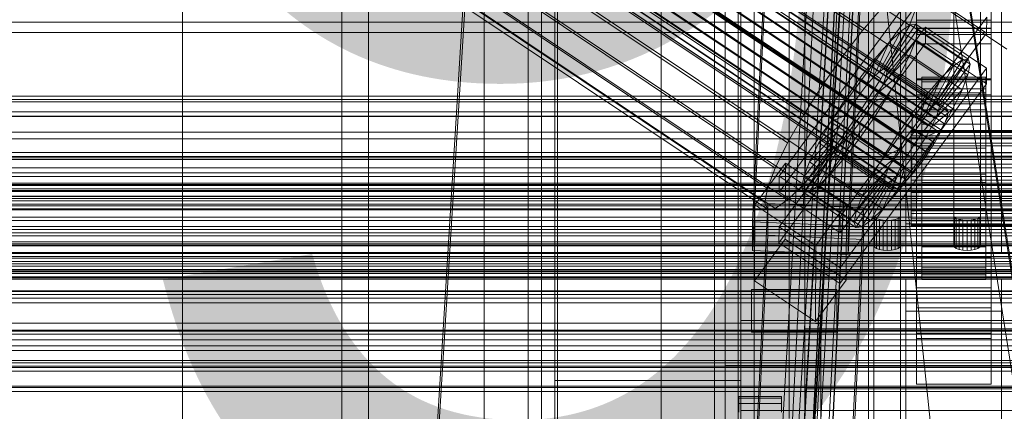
# Model space of a CAD drawing. Header units: millimetres. Extents: x -2233 to 61924, y -68080 to 6847.
# Tile 54 of 256: x -316 to -130, y -35176 to -35103. Entities that reach past the tile are written whole.
import ezdxf

# ---------------------------------------------------------------- set-up
doc = ezdxf.new("R2010")
doc.units = ezdxf.units.MM
for name, color, linetype, lineweight in [('COTAS_O', 1, 'Continuous', 0), ('COTAS_P', 1, 'Continuous', 0), ('frontal_bajante_movil', 7, 'Continuous', 0), ('frontal_C01', 7, 'Continuous', 0), ('frontal_C02', 7, 'Continuous', 0), ('frontal_C03', 7, 'Continuous', 0), ('frontal_C05', 7, 'Continuous', 0), ('frontal_mix-C02', 7, 'Continuous', 0), ('frontal_secador', 7, 'Continuous', 0)]:
    doc.layers.add(name, color=color, linetype=linetype, lineweight=lineweight)
doc.dimstyles.new('R19_100', dxfattribs={"dimtxt": 250, "dimasz": 150, "dimexe": 150, "dimexo": 80, "dimgap": 100, "dimtad": 1, "dimtih": 1, "dimtoh": 1, "dimdsep": 46, "dimcen": 0.09, "dimadec": 0, "dimazin": 0, "dimtfac": 1, "dimtdec": 4, "dimtofl": 0, "dimtmove": 0, "dimatfit": 3, "dimfxl": 1, "dimtolj": 1, "dimtzin": 0, "dimarcsym": 0})

# ---------------------------------------------------------------- blocks, each defined once
blk = doc.blocks.new('DIM_R27_48')
at = {"layer": 'COTAS_P'}
for p, q in [((-1750, -34600), (-1600, -34555)), ((2600, -34600), (2450, -34555)), ((-1750, -35500), (-1750, -34600)), ((-1750, -34600), (2600, -34600)), ((-1750, -34600), (-1600, -34645)), ((2600, -34600), (2450, -34645)), ((2600, -35500), (2600, -34600))]:
    blk.add_line(p, q, dxfattribs=at)
blk.add_text('4350 P', height=250, dxfattribs=at).set_placement((425, -34500))
blk = doc.blocks.new('DIM_R27_50')
at = {"layer": 'COTAS_P'}
for p, q in [((1705.78, -34504.95), (1551.9, -34475.9)), ((-194.22, -34704.95), (1705.78, -34504.95)), ((1705.78, -34504.95), (1561.32, -34565.4)), ((1800, -35400), (1705.78, -34504.95)), ((-194.22, -34704.95), (-49.75, -34644.49)), ((-100, -35600), (-194.22, -34704.95)), ((-194.22, -34704.95), (-40.33, -34734))]:
    blk.add_line(p, q, dxfattribs=at)
blk.add_text('1910.5 P', height=250, rotation=6.009, dxfattribs=at).set_placement((745.32, -34505.49))
blk = doc.blocks.new('DIM_R27_54')
at = {"layer": 'COTAS_O'}
for p, q in [((-1850, -34600), (-1850, -35300)), ((-150, -34600), (-150, -35300)), ((-1850, -35300), (-1700, -35255)), ((-150, -35300), (-300, -35255)), ((-150, -35300), (-1850, -35300)), ((-1850, -35300), (-1700, -35345)), ((-150, -35300), (-300, -35345))]:
    blk.add_line(p, q, dxfattribs=at)
blk.add_text('1700 O', height=250, rotation=180, dxfattribs=at).set_placement((-1000, -35400))
blk = doc.blocks.new('DIM_R27_58')
at = {"layer": 'COTAS_O'}
for p, q in [((-1480, -35300), (-1330, -35255)), ((490, -35300), (340, -35255)), ((-1480, -36000), (-1480, -35300)), ((-1480, -35300), (490, -35300)), ((-1480, -35300), (-1330, -35345)), ((490, -35300), (340, -35345)), ((490, -36000), (490, -35300))]:
    blk.add_line(p, q, dxfattribs=at)
blk.add_text('1970 O', height=250, dxfattribs=at).set_placement((-495, -35200))
blk = doc.blocks.new('DIM_R27_60')
at = {"layer": 'COTAS_O'}
for p, q in [((-1400, -35300), (-1250, -35255)), ((1400, -35300), (1250, -35255)), ((-1400, -36000), (-1400, -35300)), ((-1400, -35300), (1400, -35300)), ((-1400, -35300), (-1250, -35345)), ((1400, -35300), (1250, -35345)), ((1400, -36000), (1400, -35300))]:
    blk.add_line(p, q, dxfattribs=at)
blk.add_text('2800 O', height=250, dxfattribs=at).set_placement((0, -35200))
blk = doc.blocks.new('DIM_R27_61')
at = {"layer": 'COTAS_P'}
for p, q in [((-305, -34680), (395, -34680)), ((395, -34680), (350, -34830)), ((395, -36000), (395, -34680)), ((395, -34680), (440, -34830)), ((395, -36000), (350, -35850)), ((395, -36000), (440, -35850)), ((-305, -36000), (395, -36000))]:
    blk.add_line(p, q, dxfattribs=at)
blk.add_text('1320 P', height=250, rotation=90, dxfattribs=at).set_placement((295, -35340))
blk = doc.blocks.new('DIM_R27_62')
at = {"layer": 'COTAS_P'}
for p, q in [((-305, -35300), (-155, -35255)), ((345, -35300), (195, -35255)), ((-305, -36000), (-305, -35300)), ((-305, -35300), (345, -35300)), ((-305, -35300), (-155, -35345)), ((345, -35300), (195, -35345)), ((345, -36000), (345, -35300))]:
    blk.add_line(p, q, dxfattribs=at)
blk.add_text('650 P', height=250, dxfattribs=at).set_placement((20, -35200))

msp = doc.modelspace()

# ---------------------------------------------------------------- linework, layer by layer
at = {"layer": 'frontal_bajante_movil'}
for p, q in [((-195, -35227.232), (-195, -34680)), ((-183, -34680), (-183, -35227.232)), ((-180, -35227.232), (-180, -34680)), ((-195, -34682.819), (-195, -35230.051)), ((-183, -35230.051), (-183, -34682.819)), ((-215, -35355.689), (-215, -34808.457)), ((-185, -34808.457), (-185, -35355.689)), ((-183, -35356.81), (-183, -34809.578)), ((-180, -34809.578), (-180, -35356.81)), ((-215, -34846.045), (-215, -35393.277)), ((-185, -35393.277), (-185, -34846.045)), ((-180, -34885.505), (-180, -35159.121)), ((-215, -35164.759), (-215, -34891.143)), ((-180, -35164.759), (-180, -34891.143)), ((-168, -34891.143), (-168, -35164.759)), ((-215, -34896.781), (-215, -35170.397)), ((-180, -35170.397), (-180, -34896.781)), ((-180, -34902.42), (-180, -35176.036)), ((-168, -35176.036), (-168, -34902.42)), ((-156, -34902.42), (-156, -35176.036)), ((-220, -35775), (-220, -34903.821)), ((-180, -35775), (-180, -34903.821)), ((-170.939, -34903.924), (-170.939, -35177.54)), ((-82.939, -35460.565), (-170.939, -34903.924)), ((-168, -34903.359), (-80, -35460)), ((-168, -35176.975), (-168, -34903.359)), ((-168, -34904.675), (-80, -35461.315)), ((-168, -34905.239), (-168, -35178.855)), ((-156, -35178.855), (-156, -34905.239)), ((-285, -35775), (-285, -35000)), ((-255, -35775), (-255, -35000)), ((-155, -35139.455), (-155, -35089.862)), ((-150, -35089.862), (-150, -35139.455)), ((-140, -35139.455), (-140, -35089.862)), ((-135, -35089.862), (-135, -35139.455)), ((-155, -35095.5), (-155, -35145.093)), ((-150, -35145.093), (-150, -35095.5)), ((-140, -35095.5), (-140, -35145.093)), ((-135, -35145.093), (-135, -35095.5)), ((-154.878, -35139.719), (-155, -35139.455)), ((-155, -35145.093), (-155, -35139.455)), ((-154.523, -35139.958), (-154.878, -35139.719)), ((-154.878, -35145.357), (-154.878, -35139.719)), ((-153.969, -35140.147), (-154.523, -35139.958)), ((-154.523, -35145.596), (-154.523, -35139.958)), ((-153.273, -35140.268), (-153.969, -35140.147)), ((-153.969, -35145.785), (-153.969, -35140.147)), ((-151.031, -35140.147), (-151.727, -35140.268)), ((-150.477, -35139.958), (-151.031, -35140.147)), ((-151.031, -35145.785), (-151.031, -35140.147)), ((-150.122, -35139.719), (-150.477, -35139.958)), ((-150.477, -35145.596), (-150.477, -35139.958)), ((-150, -35139.455), (-150.122, -35139.719)), ((-150.122, -35145.357), (-150.122, -35139.719)), ((-150, -35145.093), (-150, -35139.455)), ((-139.878, -35139.719), (-140, -35139.455)), ((-140, -35145.093), (-140, -35139.455)), ((-139.523, -35139.958), (-139.878, -35139.719)), ((-139.878, -35145.357), (-139.878, -35139.719)), ((-138.969, -35140.147), (-139.523, -35139.958)), ((-139.523, -35145.596), (-139.523, -35139.958)), ((-138.273, -35140.268), (-138.969, -35140.147)), ((-138.969, -35145.785), (-138.969, -35140.147)), ((-136.031, -35140.147), (-136.727, -35140.268)), ((-135.477, -35139.958), (-136.031, -35140.147)), ((-136.031, -35145.785), (-136.031, -35140.147)), ((-135.122, -35139.719), (-135.477, -35139.958)), ((-135.477, -35145.596), (-135.477, -35139.958)), ((-135, -35139.455), (-135.122, -35139.719)), ((-135.122, -35145.357), (-135.122, -35139.719)), ((-135, -35145.093), (-135, -35139.455)), ((-152.5, -35140.31), (-153.273, -35140.268)), ((-153.273, -35145.906), (-153.273, -35140.268)), ((-151.727, -35140.268), (-152.5, -35140.31)), ((-152.5, -35145.948), (-152.5, -35140.31)), ((-151.727, -35145.906), (-151.727, -35140.268)), ((-137.5, -35140.31), (-138.273, -35140.268)), ((-138.273, -35145.906), (-138.273, -35140.268)), ((-136.727, -35140.268), (-137.5, -35140.31)), ((-137.5, -35145.948), (-137.5, -35140.31)), ((-136.727, -35145.906), (-136.727, -35140.268)), ((-155, -35145.093), (-154.878, -35145.357)), ((-154.878, -35145.357), (-154.523, -35145.596)), ((-154.523, -35145.596), (-153.969, -35145.785)), ((-151.031, -35145.785), (-150.477, -35145.596)), ((-150.477, -35145.596), (-150.122, -35145.357)), ((-150.122, -35145.357), (-150, -35145.093)), ((-140, -35145.093), (-139.878, -35145.357)), ((-139.878, -35145.357), (-139.523, -35145.596)), ((-139.523, -35145.596), (-138.969, -35145.785)), ((-136.031, -35145.785), (-135.477, -35145.596)), ((-135.477, -35145.596), (-135.122, -35145.357)), ((-135.122, -35145.357), (-135, -35145.093)), ((-153.969, -35145.785), (-153.273, -35145.906)), ((-153.273, -35145.906), (-152.5, -35145.948)), ((-152.5, -35145.948), (-151.727, -35145.906)), ((-151.727, -35145.906), (-151.031, -35145.785)), ((-138.969, -35145.785), (-138.273, -35145.906)), ((-138.273, -35145.906), (-137.5, -35145.948)), ((-137.5, -35145.948), (-136.727, -35145.906)), ((-136.727, -35145.906), (-136.031, -35145.785)), ((-178, -35153.296), (-162, -35153.296)), ((-178, -35153.296), (-178, -35161.296)), ((-162, -35153.296), (-162, -35161.296)), ((-180, -35159.121), (220, -35159.121)), ((-180, -35347.232), (-180, -35159.121)), ((-180, -35164.759), (-180, -35159.121)), ((-178, -35161.296), (-162, -35161.296)), ((-168, -35160.655), (208, -35160.655)), ((-168, -35164.759), (-168, -35160.655)), ((-168, -35171.931), (-168, -35160.655)), ((-180, -35164.759), (-215, -35164.759)), ((-215, -35164.759), (-215, -35170.397)), ((-183, -35164.759), (223, -35164.759)), ((-183, -35352.87), (-183, -35164.759)), ((-183, -35167.578), (-183, -35164.759)), ((-180, -35164.759), (-180, -35352.87)), ((220, -35164.759), (-180, -35164.759)), ((-168, -35164.759), (-180, -35164.759)), ((-180, -35164.759), (-180, -35176.036)), ((-180, -35164.759), (-180, -35170.397)), ((-168, -35164.759), (-168, -35176.036)), ((208, -35164.759), (-168, -35164.759)), ((-183, -35167.578), (-183, -35355.689)), ((223, -35167.578), (-183, -35167.578)), ((-215, -35170.397), (-180, -35170.397)), ((-168, -35171.931), (-168, -35176.036)), ((208, -35171.931), (-168, -35171.931)), ((-180, -35176.036), (-168, -35176.036)), ((-168, -35176.036), (208, -35176.036)), ((-156, -35176.036), (-168, -35176.036)), ((-168, -35176.036), (-168, -35178.855)), ((-156, -35176.036), (-156, -35178.855))]:
    msp.add_line(p, q, dxfattribs=at)
at = {"layer": 'frontal_C01'}
for p, q in [((-250, -33373.251), (-250, -35948.844)), ((-250, -35953.656), (-250, -33378.064)), ((-228.298, -34979.106), (-228.298, -35241.719)), ((-228.298, -35247.5), (-228.298, -34984.887)), ((-185, -35386.852), (-185, -34985.956)), ((-155, -34985.956), (-155, -35386.852)), ((-185, -34991.348), (-185, -35392.244)), ((-155, -35392.244), (-155, -34991.348)), ((-147, -35102.698), (-147, -35056.475)), ((-133, -35056.475), (-133, -35102.698)), ((-147, -35059.172), (-147, -35105.394)), ((-133, -35105.394), (-133, -35059.172)), ((-185, -35463.692), (-185, -35062.328)), ((-155, -35062.328), (-155, -35463.692)), ((-185, -35067.72), (-185, -35469.085)), ((-155, -35469.085), (-155, -35067.72)), ((-177.811, -35140.549), (-174.943, -35080.76)), ((-156.962, -35081.56), (-159.83, -35141.348)), ((-177.811, -35145.942), (-174.943, -35086.153)), ((-159.83, -35146.742), (-156.962, -35086.953)), ((-147, -35104.277), (-147, -35091.335)), ((-133, -35091.335), (-133, -35104.277)), ((-149, -35140.947), (-149, -35095.11)), ((-131, -35095.11), (-131, -35140.947)), ((-149, -35146.34), (-149, -35100.502)), ((-147, -35100.965), (-147, -35113.907)), ((-133, -35113.907), (-133, -35100.965)), ((-131, -35146.34), (-131, -35100.502)), ((-133, -35102.698), (-147, -35102.698)), ((-147, -35102.698), (-147, -35105.394)), ((-133, -35105.394), (-133, -35102.698)), ((-133, -35104.277), (-147, -35104.277)), ((-147, -35104.277), (-147, -35113.907)), ((-133, -35113.907), (-133, -35104.277)), ((-147, -35105.394), (-133, -35105.394)), ((-147, -35113.907), (-133, -35113.907)), ((-425, -35135.832), (425, -35135.832)), ((-159.83, -35141.348), (-177.811, -35140.549)), ((-177.811, -35140.549), (-177.811, -35145.942)), ((-159.83, -35146.742), (-159.83, -35141.348)), ((-131, -35140.947), (-149, -35140.947)), ((-149, -35140.947), (-149, -35146.34)), ((-131, -35146.34), (-131, -35140.947)), ((425, -35147.388), (-425, -35147.388)), ((-177.811, -35145.942), (-159.83, -35146.742)), ((-149, -35146.34), (-131, -35146.34)), ((425, -35149.529), (-425, -35149.529)), ((-425, -35161.084), (425, -35161.084))]:
    msp.add_line(p, q, dxfattribs=at)
at = {"layer": 'frontal_C02'}
for p, q in [((-250, -32921.727), (-250, -35767.183)), ((-250, -35771.953), (-250, -32926.497)), ((-356.348, -34977.08), (-142.549, -35120.055)), ((-355.53, -34976.517), (-141.731, -35119.493)), ((-355.017, -34976.461), (-141.218, -35119.437)), ((-354.844, -34976.916), (-141.045, -35119.891)), ((-357.415, -34978.111), (-143.617, -35121.086)), ((-355.022, -34977.85), (-141.224, -35120.825)), ((-358.659, -34979.539), (-144.861, -35122.515)), ((-356.363, -34980.873), (-142.565, -35123.849)), ((-355.541, -34979.2), (-141.742, -35122.175)), ((-332.659, -34980.402), (-148.35, -35103.656)), ((-146.196, -35124.244), (-359.995, -34981.269)), ((-357.434, -34982.757), (-143.635, -35125.732)), ((-341.461, -34981.36), (-157.152, -35104.615)), ((-361.332, -34983.181), (-147.533, -35126.157)), ((-358.68, -34984.722), (-144.881, -35127.697)), ((-362.578, -34985.146), (-148.779, -35128.121)), ((-160.922, -35109.496), (-345.231, -34986.241)), ((-334.981, -34985.125), (-150.672, -35108.379)), ((-363.648, -34987.029), (-149.85, -35130.005)), ((-361.352, -34988.363), (-147.554, -35131.339)), ((-360.017, -34986.634), (-146.218, -35129.609)), ((-364.989, -34990.053), (-151.191, -35133.028)), ((-364.471, -34988.703), (-150.672, -35131.678)), ((-362.596, -34989.792), (-148.798, -35132.768)), ((-365.168, -34990.987), (-151.369, -35133.962)), ((-364.995, -34991.441), (-151.196, -35134.417)), ((-364.482, -34991.386), (-150.683, -35134.361)), ((-363.664, -34990.823), (-149.865, -35133.798)), ((-349.002, -34991.638), (-164.693, -35114.893)), ((-338.003, -34990.44), (-153.694, -35113.695)), ((-352.519, -34997.183), (-168.21, -35120.438)), ((-341.52, -34995.985), (-157.211, -35119.24)), ((-345.291, -35001.382), (-160.982, -35124.637)), ((-355.541, -35002.499), (-171.232, -35125.753)), ((-349.061, -35006.263), (-164.752, -35129.518)), ((-357.863, -35007.222), (-173.554, -35130.477)), ((-352.572, -35010.296), (-168.263, -35133.55)), ((-359.326, -35011.031), (-175.016, -35134.286)), ((-359.83, -35013.667), (-175.521, -35136.922)), ((-355.584, -35013.205), (-171.275, -35136.46)), ((-359.341, -35014.95), (-175.032, -35138.205)), ((-357.893, -35014.793), (-173.584, -35138.047)), ((-228.298, -35036.685), (-250, -35386.887)), ((-250, -35392.618), (-228.298, -35042.415)), ((-228.298, -35042.415), (-130, -35108.151)), ((-172.809, -35131.994), (-145.277, -35094.471)), ((-145.289, -35097.452), (-172.821, -35134.974)), ((-133.821, -35105.121), (-145.289, -35097.452)), ((-157.152, -35104.615), (-153.641, -35100.582)), ((-146.887, -35099.847), (-148.35, -35103.656)), ((-133.809, -35102.14), (-161.341, -35139.663)), ((-133.809, -35102.14), (-133.821, -35105.121)), ((-172.847, -35141.531), (-145.315, -35104.009)), ((-160.922, -35109.496), (-157.152, -35104.615)), ((-154.017, -35112.386), (-149.953, -35104.751)), ((-153.199, -35111.823), (-148.226, -35103.563)), ((-152.686, -35111.768), (-147.143, -35103.445)), ((-152.513, -35112.222), (-146.777, -35104.405)), ((-149.953, -35104.751), (-152.207, -35106.927)), ((-148.35, -35103.656), (-150.672, -35108.379)), ((-148.226, -35103.563), (-149.953, -35104.751)), ((-149.953, -35104.751), (-140.123, -35111.324)), ((-147.143, -35103.445), (-148.226, -35103.563)), ((-148.226, -35103.563), (-138.396, -35110.137)), ((-147.155, -35106.377), (-146.777, -35104.405)), ((-147.143, -35103.445), (-137.313, -35110.019)), ((-146.777, -35104.405), (-147.143, -35103.445)), ((-147, -35107.163), (-147, -35104.183)), ((-147, -35104.183), (-133, -35104.183)), ((-147, -35150.001), (-147, -35104.183)), ((-146.777, -35104.405), (-136.948, -35110.979)), ((-145.327, -35106.989), (-145.315, -35104.009)), ((-145.315, -35104.009), (-133.847, -35111.678)), ((-133, -35104.183), (-133, -35107.163)), ((-133, -35104.183), (-133, -35150.001)), ((-161.353, -35142.643), (-133.821, -35105.121)), ((-152.692, -35113.156), (-147.155, -35106.377)), ((-148.249, -35109.226), (-147.155, -35106.377)), ((-147.155, -35106.377), (-137.325, -35112.95)), ((-145.327, -35106.989), (-172.859, -35144.512)), ((-155.085, -35113.417), (-152.207, -35106.927)), ((-152.207, -35106.927), (-154.833, -35109.943)), ((-150.672, -35108.379), (-153.694, -35113.695)), ((-152.207, -35106.927), (-142.377, -35113.501)), ((-133, -35107.163), (-147, -35107.163)), ((-147, -35107.163), (-147, -35152.982)), ((-133.859, -35114.659), (-145.327, -35106.989)), ((-133, -35152.982), (-133, -35107.163)), ((-164.693, -35114.893), (-160.922, -35109.496)), ((-154.833, -35109.943), (-157.653, -35113.595)), ((-156.329, -35114.846), (-154.833, -35109.943)), ((-154.833, -35109.943), (-145.003, -35116.517)), ((-153.21, -35114.506), (-148.249, -35109.226)), ((-149.985, -35112.76), (-148.249, -35109.226)), ((-148.249, -35109.226), (-138.419, -35115.8)), ((-138.396, -35110.137), (-143.369, -35118.397)), ((-137.313, -35110.019), (-142.856, -35118.341)), ((-140.123, -35111.324), (-138.396, -35110.137)), ((-138.396, -35110.137), (-137.313, -35110.019)), ((-137.313, -35110.019), (-136.948, -35110.979)), ((-133.847, -35111.678), (-161.379, -35149.2)), ((-155.085, -35113.417), (-154.017, -35112.386)), ((-154.017, -35112.386), (-153.199, -35111.823)), ((-144.188, -35118.96), (-154.017, -35112.386)), ((-153.199, -35111.823), (-152.686, -35111.768)), ((-143.369, -35118.397), (-153.199, -35111.823)), ((-152.513, -35112.222), (-152.692, -35113.156)), ((-142.856, -35118.341), (-152.686, -35111.768)), ((-152.686, -35111.768), (-152.513, -35112.222)), ((-142.683, -35118.796), (-152.513, -35112.222)), ((-140.123, -35111.324), (-144.188, -35118.96)), ((-136.948, -35110.979), (-142.683, -35118.796)), ((-142.377, -35113.501), (-140.123, -35111.324)), ((-136.948, -35110.979), (-137.325, -35112.95)), ((-133.847, -35111.678), (-133.859, -35114.659)), ((-157.653, -35113.595), (-160.474, -35117.632)), ((-157.653, -35113.595), (-157.665, -35116.575)), ((-147.823, -35120.168), (-157.653, -35113.595)), ((-153.694, -35113.695), (-157.211, -35119.24)), ((-156.329, -35114.846), (-155.085, -35113.417)), ((-145.255, -35119.99), (-155.085, -35113.417)), ((-154.033, -35116.18), (-149.985, -35112.76)), ((-152.692, -35113.156), (-153.21, -35114.506)), ((-142.862, -35119.73), (-152.692, -35113.156)), ((-152.246, -35116.736), (-149.985, -35112.76)), ((-149.985, -35112.76), (-140.156, -35119.333)), ((-147, -35116.701), (-147, -35113.721)), ((-147, -35113.721), (-133, -35113.721)), ((-147, -35159.539), (-147, -35113.721)), ((-146, -35123.404), (-146, -35113.412)), ((-146, -35113.412), (-146, -35113.858)), ((-146, -35113.412), (-134, -35113.412)), ((-146, -35114.26), (-146, -35113.412)), ((-146, -35123.615), (-146, -35113.858)), ((-146, -35113.858), (-146, -35115.568)), ((-146, -35113.858), (-134, -35113.858)), ((-146, -35123.806), (-146, -35114.26)), ((-146, -35114.26), (-134, -35114.26)), ((-146, -35116.344), (-146, -35114.26)), ((-142.377, -35113.501), (-145.255, -35119.99)), ((-145.003, -35116.517), (-142.377, -35113.501)), ((-137.325, -35112.95), (-142.862, -35119.73)), ((-137.325, -35112.95), (-138.419, -35115.8)), ((-134, -35113.858), (-134, -35113.412)), ((-134, -35113.412), (-134, -35123.404)), ((-134, -35113.412), (-134, -35114.26)), ((-134, -35115.568), (-134, -35113.858)), ((-134, -35113.858), (-134, -35123.615)), ((-134, -35114.26), (-134, -35123.806)), ((-134, -35114.26), (-134, -35116.344)), ((-133, -35113.721), (-133, -35116.701)), ((-133, -35113.721), (-133, -35159.539)), ((-168.21, -35120.438), (-164.693, -35114.893)), ((-161.391, -35152.181), (-133.859, -35114.659)), ((-157.665, -35116.575), (-156.329, -35114.846)), ((-146.499, -35121.419), (-156.329, -35114.846)), ((-153.21, -35114.506), (-154.033, -35116.18)), ((-143.38, -35121.08), (-153.21, -35114.506)), ((-146, -35124.425), (-146, -35115.568)), ((-146, -35115.568), (-146, -35118.424)), ((-146, -35115.568), (-134, -35115.568)), ((-138.419, -35115.8), (-143.38, -35121.08)), ((-138.419, -35115.8), (-140.156, -35119.333)), ((-134, -35118.424), (-134, -35115.568)), ((-134, -35115.568), (-134, -35124.425)), ((-160.474, -35117.632), (-163.105, -35121.78)), ((-159.001, -35118.487), (-160.474, -35117.632)), ((-160.474, -35117.632), (-150.644, -35124.205)), ((-159.001, -35118.487), (-157.665, -35116.575)), ((-157.665, -35116.575), (-147.835, -35123.149)), ((-154.033, -35116.18), (-155.103, -35118.063)), ((-155.103, -35118.063), (-152.246, -35116.736)), ((-154.877, -35120.883), (-152.246, -35116.736)), ((-144.203, -35122.753), (-154.033, -35116.18)), ((-152.246, -35116.736), (-142.416, -35123.309)), ((-147.823, -35120.168), (-145.003, -35116.517)), ((-133, -35116.701), (-147, -35116.701)), ((-147, -35116.701), (-147, -35162.519)), ((-145.003, -35116.517), (-146.499, -35121.419)), ((-146, -35124.793), (-146, -35116.344)), ((-146, -35116.344), (-134, -35116.344)), ((-146, -35119.521), (-146, -35116.344)), ((-134, -35116.344), (-134, -35124.793)), ((-134, -35116.344), (-134, -35119.521)), ((-133, -35162.519), (-133, -35116.701)), ((-157.211, -35119.24), (-160.982, -35124.637)), ((-160.247, -35120.452), (-159.001, -35118.487)), ((-149.171, -35125.061), (-159.001, -35118.487)), ((-155.103, -35118.063), (-156.35, -35120.028)), ((-145.274, -35124.637), (-155.103, -35118.063)), ((-146, -35125.778), (-146, -35118.424)), ((-146, -35118.424), (-146, -35122.233)), ((-146, -35118.424), (-134, -35118.424)), ((-146, -35126.298), (-146, -35119.521)), ((-146, -35119.521), (-134, -35119.521)), ((-146, -35123.577), (-146, -35119.521)), ((-144.188, -35118.96), (-145.255, -35119.99)), ((-140.156, -35119.333), (-144.203, -35122.753)), ((-143.369, -35118.397), (-144.188, -35118.96)), ((-143.38, -35121.08), (-142.862, -35119.73)), ((-142.856, -35118.341), (-143.369, -35118.397)), ((-142.862, -35119.73), (-142.683, -35118.796)), ((-142.683, -35118.796), (-142.856, -35118.341)), ((-142.549, -35120.055), (-141.731, -35119.493)), ((-140.156, -35119.333), (-142.416, -35123.309)), ((-141.731, -35119.493), (-141.218, -35119.437)), ((-141.218, -35119.437), (-141.045, -35119.891)), ((-134, -35122.233), (-134, -35118.424)), ((-134, -35118.424), (-134, -35125.778)), ((-134, -35119.521), (-134, -35126.298)), ((-134, -35119.521), (-134, -35123.577)), ((-171.232, -35125.753), (-168.21, -35120.438)), ((-160.247, -35120.452), (-163.105, -35121.78)), ((-161.318, -35122.336), (-160.247, -35120.452)), ((-150.417, -35127.026), (-160.247, -35120.452)), ((-157.698, -35124.921), (-154.877, -35120.883)), ((-156.35, -35120.028), (-157.686, -35121.94)), ((-156.35, -35120.028), (-154.877, -35120.883)), ((-146.52, -35126.601), (-156.35, -35120.028)), ((-154.877, -35120.883), (-145.047, -35127.457)), ((-150.644, -35124.205), (-147.823, -35120.168)), ((-147.835, -35123.149), (-147.823, -35120.168)), ((-146.499, -35121.419), (-147.835, -35123.149)), ((-145.255, -35119.99), (-146.499, -35121.419)), ((-144.861, -35122.515), (-143.617, -35121.086)), ((-144.203, -35122.753), (-143.38, -35121.08)), ((-143.617, -35121.086), (-142.549, -35120.055)), ((-141.224, -35120.825), (-141.742, -35122.175)), ((-141.045, -35119.891), (-141.224, -35120.825)), ((-163.105, -35121.78), (-165.365, -35125.756)), ((-161.318, -35122.336), (-165.365, -35125.756)), ((-163.105, -35121.78), (-153.275, -35128.353)), ((-162.14, -35124.009), (-161.318, -35122.336)), ((-151.488, -35128.909), (-161.318, -35122.336)), ((-157.686, -35121.94), (-159.022, -35123.67)), ((-157.686, -35121.94), (-157.698, -35124.921)), ((-147.856, -35128.514), (-157.686, -35121.94)), ((-147.835, -35123.149), (-149.171, -35125.061)), ((-148, -35123.806), (-148, -35123.404)), ((-148, -35123.404), (-148, -35123.615)), ((-148, -35123.404), (148, -35123.404)), ((-146.196, -35124.244), (-144.861, -35122.515)), ((-146, -35127.582), (-146, -35122.233)), ((-146, -35122.233), (-146, -35126.734)), ((-146, -35122.233), (-134, -35122.233)), ((-146, -35123.615), (-146, -35123.404)), ((-134, -35123.404), (-146, -35123.404)), ((-146, -35123.404), (-146, -35123.806)), ((-145.274, -35124.637), (-144.203, -35122.753)), ((-142.416, -35123.309), (-145.274, -35124.637)), ((-142.416, -35123.309), (-145.047, -35127.457)), ((-141.742, -35122.175), (-142.565, -35123.849)), ((-134, -35126.734), (-134, -35122.233)), ((-134, -35122.233), (-134, -35127.582)), ((-134, -35123.404), (-134, -35123.615)), ((-134, -35123.806), (-134, -35123.404)), ((-162.659, -35125.359), (-168.196, -35132.138)), ((-162.14, -35124.009), (-167.102, -35129.289)), ((-160.982, -35124.637), (-164.752, -35129.518)), ((-160.266, -35125.098), (-163.144, -35131.588)), ((-162.837, -35126.293), (-162.659, -35125.359)), ((-162.659, -35125.359), (-162.14, -35124.009)), ((-152.829, -35131.933), (-162.659, -35125.359)), ((-152.311, -35130.583), (-162.14, -35124.009)), ((-160.266, -35125.098), (-161.333, -35126.129)), ((-159.022, -35123.67), (-160.518, -35128.572)), ((-160.518, -35128.572), (-157.698, -35124.921)), ((-159.022, -35123.67), (-160.266, -35125.098)), ((-150.436, -35131.672), (-160.266, -35125.098)), ((-149.192, -35130.243), (-159.022, -35123.67)), ((-157.698, -35124.921), (-147.868, -35131.494)), ((-153.275, -35128.353), (-150.644, -35124.205)), ((-150.644, -35124.205), (-149.171, -35125.061)), ((-149.171, -35125.061), (-150.417, -35127.026)), ((-148, -35123.615), (-148, -35124.425)), ((-148, -35123.615), (148, -35123.615)), ((-148, -35124.793), (-148, -35123.806)), ((-148, -35123.806), (148, -35123.806)), ((-148, -35124.425), (-148, -35125.778)), ((-148, -35124.425), (148, -35124.425)), ((-148, -35126.298), (-148, -35124.793)), ((-148, -35124.793), (148, -35124.793)), ((-147.533, -35126.157), (-146.196, -35124.244)), ((-146.52, -35126.601), (-145.274, -35124.637)), ((-146, -35128.219), (-146, -35123.577)), ((-146, -35123.577), (-134, -35123.577)), ((-146, -35128.233), (-146, -35123.577)), ((-146, -35124.425), (-146, -35123.615)), ((-134, -35123.615), (-146, -35123.615)), ((-134, -35123.806), (-146, -35123.806)), ((-146, -35123.806), (-146, -35124.793)), ((-146, -35125.778), (-146, -35124.425)), ((-134, -35124.425), (-146, -35124.425)), ((-134, -35124.793), (-146, -35124.793)), ((-146, -35124.793), (-146, -35126.298)), ((-142.565, -35123.849), (-143.635, -35125.732)), ((-134, -35123.577), (-134, -35128.219)), ((-134, -35123.577), (-134, -35128.233)), ((-134, -35123.615), (-134, -35124.425)), ((-134, -35124.793), (-134, -35123.806)), ((-134, -35124.425), (-134, -35125.778)), ((-134, -35126.298), (-134, -35124.793)), ((-173.554, -35130.477), (-171.232, -35125.753)), ((-162.837, -35126.293), (-168.573, -35134.11)), ((-162.664, -35126.748), (-168.208, -35135.07)), ((-162.151, -35126.692), (-167.125, -35134.952)), ((-165.365, -35125.756), (-167.102, -35129.289)), ((-161.333, -35126.129), (-165.397, -35133.764)), ((-165.365, -35125.756), (-155.535, -35132.329)), ((-162.664, -35126.748), (-162.837, -35126.293)), ((-153.008, -35132.867), (-162.837, -35126.293)), ((-162.151, -35126.692), (-162.664, -35126.748)), ((-152.835, -35133.321), (-162.664, -35126.748)), ((-161.333, -35126.129), (-162.151, -35126.692)), ((-152.321, -35133.265), (-162.151, -35126.692)), ((-151.503, -35132.703), (-161.333, -35126.129)), ((-153.275, -35128.353), (-150.417, -35127.026)), ((-150.417, -35127.026), (-151.488, -35128.909)), ((-148.779, -35128.121), (-147.533, -35126.157)), ((-148, -35125.778), (-148, -35127.582)), ((-148, -35125.778), (148, -35125.778)), ((-148, -35128.219), (-148, -35126.298)), ((-148, -35126.298), (148, -35126.298)), ((-147.856, -35128.514), (-146.52, -35126.601)), ((-145.047, -35127.457), (-146.52, -35126.601)), ((-146, -35127.582), (-146, -35125.778)), ((-134, -35125.778), (-146, -35125.778)), ((-134, -35126.298), (-146, -35126.298)), ((-146, -35126.298), (-146, -35128.219)), ((-146, -35126.734), (-146, -35129.714)), ((-134, -35126.734), (-146, -35126.734)), ((-146, -35126.734), (-146, -35131.621)), ((-143.635, -35125.732), (-144.881, -35127.697)), ((-134, -35125.778), (-134, -35127.582)), ((-134, -35128.219), (-134, -35126.298)), ((-134, -35129.714), (-134, -35126.734)), ((-134, -35131.621), (-134, -35126.734)), ((-163.144, -35131.588), (-160.518, -35128.572)), ((-160.518, -35128.572), (-150.688, -35135.145)), ((-155.535, -35132.329), (-153.275, -35128.353)), ((-155.535, -35132.329), (-151.488, -35128.909)), ((-151.488, -35128.909), (-152.311, -35130.583)), ((-149.85, -35130.005), (-148.779, -35128.121)), ((-149.192, -35130.243), (-147.856, -35128.514)), ((-148, -35127.582), (-148, -35129.714)), ((-148, -35127.582), (148, -35127.582)), ((-148, -35130.424), (-148, -35128.219)), ((-148, -35128.219), (148, -35128.219)), ((-145.047, -35127.457), (-147.868, -35131.494)), ((-147.868, -35131.494), (-147.856, -35128.514)), ((-144.881, -35127.697), (-146.218, -35129.609)), ((-146, -35129.714), (-146, -35127.582)), ((-134, -35127.582), (-146, -35127.582)), ((-134, -35128.219), (-146, -35128.219)), ((-146, -35128.219), (-146, -35130.424)), ((-146, -35130.424), (-146, -35128.233)), ((-146, -35128.233), (-134, -35128.233)), ((-146, -35133.173), (-146, -35128.233)), ((-134, -35127.582), (-134, -35129.714)), ((-134, -35130.424), (-134, -35128.219)), ((-134, -35128.233), (-134, -35130.424)), ((-134, -35128.233), (-134, -35133.173)), ((-177.394, -35137.353), (-171.658, -35129.536)), ((-175.016, -35134.286), (-173.554, -35130.477)), ((-171.715, -35143.843), (-171.658, -35129.536)), ((-171.658, -35129.536), (-160.19, -35137.205)), ((-164.752, -35129.518), (-168.263, -35133.55)), ((-167.102, -35129.289), (-168.196, -35132.138)), ((-167.102, -35129.289), (-157.272, -35135.862)), ((-157.272, -35135.862), (-152.311, -35130.583)), ((-152.311, -35130.583), (-152.829, -35131.933)), ((-150.688, -35135.145), (-149.192, -35130.243)), ((-150.672, -35131.678), (-149.85, -35130.005)), ((-150.436, -35131.672), (-149.192, -35130.243)), ((-148, -35129.714), (-148, -35132.029)), ((148, -35129.714), (-148, -35129.714)), ((-148, -35132.764), (-148, -35130.424)), ((-148, -35130.424), (148, -35130.424)), ((-146.218, -35129.609), (-147.554, -35131.339)), ((-146, -35129.714), (-134, -35129.714)), ((-146, -35132.029), (-146, -35129.714)), ((-134, -35130.424), (-146, -35130.424)), ((-146, -35130.424), (-146, -35132.764)), ((-134, -35129.714), (-134, -35132.029)), ((-134, -35132.764), (-134, -35130.424)), ((-172.809, -35131.994), (-172.821, -35134.974)), ((-161.341, -35139.663), (-172.809, -35131.994)), ((-168.196, -35132.138), (-168.573, -35134.11)), ((-168.196, -35132.138), (-158.366, -35138.712)), ((-165.397, -35133.764), (-163.144, -35131.588)), ((-163.144, -35131.588), (-153.314, -35138.162)), ((-158.366, -35138.712), (-152.829, -35131.933)), ((-157.272, -35135.862), (-155.535, -35132.329)), ((-155.567, -35140.338), (-151.503, -35132.703)), ((-153.314, -35138.162), (-150.436, -35131.672)), ((-152.829, -35131.933), (-153.008, -35132.867)), ((-152.321, -35133.265), (-151.503, -35132.703)), ((-151.503, -35132.703), (-150.436, -35131.672)), ((-151.191, -35133.028), (-150.672, -35131.678)), ((-147.868, -35131.494), (-150.688, -35135.145)), ((-148.798, -35132.768), (-149.865, -35133.798)), ((-147.554, -35131.339), (-148.798, -35132.768)), ((-148, -35132.029), (-148, -35134.369)), ((-148, -35132.029), (148, -35132.029)), ((-148, -35135.079), (-148, -35132.764)), ((-148, -35132.764), (148, -35132.764)), ((-146, -35132.029), (-146, -35131.621)), ((-146, -35131.621), (-146, -35136.561)), ((-146, -35131.621), (-134, -35131.621)), ((-146, -35134.369), (-146, -35132.029)), ((-134, -35132.029), (-146, -35132.029)), ((-146, -35132.764), (-146, -35133.173)), ((-134, -35132.764), (-146, -35132.764)), ((-146, -35132.764), (-146, -35135.079)), ((-134, -35136.561), (-134, -35131.621)), ((-134, -35131.621), (-134, -35132.029)), ((-134, -35132.029), (-134, -35134.369)), ((-134, -35133.173), (-134, -35132.764)), ((-134, -35135.079), (-134, -35132.764)), ((-175.521, -35136.922), (-175.016, -35134.286)), ((-168.263, -35133.55), (-171.275, -35136.46)), ((-168.573, -35134.11), (-168.208, -35135.07)), ((-168.573, -35134.11), (-158.743, -35140.684)), ((-167.125, -35134.952), (-165.397, -35133.764)), ((-165.397, -35133.764), (-155.567, -35140.338)), ((-158.743, -35140.684), (-153.008, -35132.867)), ((-158.378, -35141.643), (-152.835, -35133.321)), ((-157.295, -35141.525), (-152.321, -35133.265)), ((-153.008, -35132.867), (-152.835, -35133.321)), ((-152.835, -35133.321), (-152.321, -35133.265)), ((-151.369, -35133.962), (-151.191, -35133.028)), ((-151.196, -35134.417), (-151.369, -35133.962)), ((-150.683, -35134.361), (-151.196, -35134.417)), ((-149.865, -35133.798), (-150.683, -35134.361)), ((-148, -35134.369), (-148, -35136.575)), ((-148, -35134.369), (148, -35134.369)), ((-146, -35133.173), (-134, -35133.173)), ((-146, -35138.06), (-146, -35133.173)), ((-146, -35136.575), (-146, -35134.369)), ((-146, -35134.369), (-146, -35136.561)), ((-134, -35134.369), (-146, -35134.369)), ((-134, -35133.173), (-134, -35138.06)), ((-134, -35136.561), (-134, -35134.369)), ((-134, -35134.369), (-134, -35136.575)), ((-171.275, -35136.46), (-173.584, -35138.047)), ((-172.821, -35134.974), (-161.353, -35142.643)), ((-168.208, -35135.07), (-167.125, -35134.952)), ((-168.208, -35135.07), (-158.378, -35141.643)), ((-167.125, -35134.952), (-157.295, -35141.525)), ((-158.366, -35138.712), (-157.272, -35135.862)), ((-150.688, -35135.145), (-153.314, -35138.162)), ((-148, -35137.211), (-148, -35135.079)), ((-148, -35135.079), (148, -35135.079)), ((-146, -35135.079), (-146, -35138.06)), ((-134, -35135.079), (-146, -35135.079)), ((-146, -35135.079), (-146, -35137.211)), ((-134, -35138.06), (-134, -35135.079)), ((-134, -35137.211), (-134, -35135.079)), ((-177.811, -35196.412), (-174.943, -35137.146)), ((-177.394, -35137.353), (-177.451, -35151.66)), ((-165.926, -35145.022), (-177.394, -35137.353)), ((-175.032, -35138.205), (-175.521, -35136.922)), ((-173.584, -35138.047), (-175.032, -35138.205)), ((-174.943, -35143.109), (-174.943, -35137.146)), ((-174.943, -35137.146), (-156.962, -35137.939)), ((-160.19, -35137.205), (-165.926, -35145.022)), ((-160.19, -35137.205), (-160.247, -35151.512)), ((-156.962, -35137.939), (-159.83, -35197.205)), ((-156.962, -35137.939), (-156.962, -35143.901)), ((-153.314, -35138.162), (-155.567, -35140.338)), ((-148, -35136.575), (-148, -35138.495)), ((-148, -35136.575), (148, -35136.575)), ((-148, -35139.015), (-148, -35137.211)), ((-148, -35137.211), (148, -35137.211)), ((-146, -35136.561), (-146, -35141.217)), ((-146, -35136.561), (-134, -35136.561)), ((-146, -35138.495), (-146, -35136.575)), ((-146, -35136.575), (-146, -35141.217)), ((-134, -35136.575), (-146, -35136.575)), ((-146, -35137.211), (-146, -35142.561)), ((-134, -35137.211), (-146, -35137.211)), ((-146, -35137.211), (-146, -35139.015)), ((-146, -35138.06), (-134, -35138.06)), ((-146, -35142.561), (-146, -35138.06)), ((-134, -35141.217), (-134, -35136.561)), ((-134, -35141.217), (-134, -35136.575)), ((-134, -35136.575), (-134, -35138.495)), ((-134, -35142.561), (-134, -35137.211)), ((-134, -35139.015), (-134, -35137.211)), ((-134, -35138.06), (-134, -35142.561)), ((-161.353, -35142.643), (-161.341, -35139.663)), ((-158.743, -35140.684), (-158.366, -35138.712)), ((-148, -35138.495), (-148, -35140.001)), ((-148, -35138.495), (148, -35138.495)), ((-148, -35140.368), (-148, -35139.015)), ((-148, -35139.015), (148, -35139.015)), ((-148, -35140.001), (-148, -35140.988)), ((-148, -35140.001), (148, -35140.001)), ((-146, -35140.001), (-146, -35138.495)), ((-146, -35138.495), (-146, -35145.272)), ((-134, -35138.495), (-146, -35138.495)), ((-146, -35139.015), (-146, -35146.369)), ((-134, -35139.015), (-146, -35139.015)), ((-146, -35139.015), (-146, -35140.368)), ((-146, -35140.988), (-146, -35140.001)), ((-146, -35140.001), (-146, -35148.449)), ((-134, -35140.001), (-146, -35140.001)), ((-134, -35145.272), (-134, -35138.495)), ((-134, -35138.495), (-134, -35140.001)), ((-134, -35146.369), (-134, -35139.015)), ((-134, -35140.368), (-134, -35139.015)), ((-134, -35148.449), (-134, -35140.001)), ((-134, -35140.001), (-134, -35140.988)), ((-172.847, -35141.531), (-172.859, -35144.512)), ((-161.379, -35149.2), (-172.847, -35141.531)), ((-158.378, -35141.643), (-158.743, -35140.684)), ((-157.295, -35141.525), (-158.378, -35141.643)), ((-155.567, -35140.338), (-157.295, -35141.525)), ((-148, -35141.178), (-148, -35140.368)), ((-148, -35140.368), (148, -35140.368)), ((-148, -35140.988), (-148, -35141.389)), ((-148, -35140.988), (148, -35140.988)), ((-148, -35141.389), (-148, -35141.178)), ((-148, -35141.178), (148, -35141.178)), ((-148, -35141.389), (148, -35141.389)), ((-146, -35140.368), (-146, -35149.225)), ((-134, -35140.368), (-146, -35140.368)), ((-146, -35140.368), (-146, -35141.178)), ((-146, -35141.389), (-146, -35140.988)), ((-146, -35140.988), (-146, -35150.533)), ((-134, -35140.988), (-146, -35140.988)), ((-146, -35141.178), (-146, -35150.935)), ((-134, -35141.178), (-146, -35141.178)), ((-146, -35141.178), (-146, -35141.389)), ((-146, -35141.217), (-146, -35145.272)), ((-146, -35141.217), (-134, -35141.217)), ((-146, -35141.389), (-146, -35151.381)), ((-134, -35141.389), (-146, -35141.389)), ((-134, -35149.225), (-134, -35140.368)), ((-134, -35141.178), (-134, -35140.368)), ((-134, -35150.533), (-134, -35140.988)), ((-134, -35140.988), (-134, -35141.389)), ((-134, -35150.935), (-134, -35141.178)), ((-134, -35141.389), (-134, -35141.178)), ((-134, -35145.272), (-134, -35141.217)), ((-134, -35151.381), (-134, -35141.389)), ((-177.811, -35202.374), (-174.943, -35143.109)), ((-171.715, -35143.843), (-177.451, -35151.66)), ((-156.962, -35143.901), (-174.943, -35143.109)), ((-160.247, -35151.512), (-171.715, -35143.843)), ((-146, -35142.561), (-134, -35142.561)), ((-146, -35146.369), (-146, -35142.561)), ((-134, -35142.561), (-134, -35146.369)), ((-172.859, -35144.512), (-161.391, -35152.181)), ((-165.983, -35159.329), (-165.926, -35145.022)), ((-159.83, -35203.167), (-156.962, -35143.901)), ((-146, -35145.272), (-146, -35148.449)), ((-146, -35145.272), (-134, -35145.272)), ((-134, -35148.449), (-134, -35145.272)), ((-147, -35161.504), (-147, -35147.198)), ((-147, -35147.198), (-133, -35147.198)), ((-147, -35156.743), (-147, -35147.198)), ((-146, -35146.369), (-134, -35146.369)), ((-146, -35149.225), (-146, -35146.369)), ((-134, -35146.369), (-134, -35149.225)), ((-133, -35147.198), (-133, -35161.504)), ((-133, -35147.198), (-133, -35156.743)), ((-161.391, -35152.181), (-161.379, -35149.2)), ((-146, -35148.449), (-146, -35150.533)), ((-146, -35148.449), (-134, -35148.449)), ((-146, -35149.225), (-134, -35149.225)), ((-146, -35150.935), (-146, -35149.225)), ((-134, -35150.533), (-134, -35148.449)), ((-134, -35149.225), (-134, -35150.935)), ((-133, -35150.001), (-147, -35150.001)), ((-147, -35150.001), (-147, -35152.982)), ((-146, -35150.533), (-146, -35151.381)), ((-146, -35150.533), (-134, -35150.533)), ((-146, -35150.935), (-134, -35150.935)), ((-146, -35151.381), (-146, -35150.935)), ((-134, -35151.381), (-134, -35150.533)), ((-134, -35150.935), (-134, -35151.381)), ((-133, -35152.982), (-133, -35150.001)), ((-177.451, -35151.66), (-165.983, -35159.329)), ((-165.983, -35159.329), (-160.247, -35151.512)), ((-149, -35157.332), (-149, -35151.371)), ((-149, -35151.371), (-131, -35151.371)), ((-149, -35196.807), (-149, -35151.371)), ((-147, -35152.982), (-133, -35152.982)), ((-146, -35151.381), (-134, -35151.381)), ((-131, -35151.371), (-131, -35157.332)), ((-131, -35151.371), (-131, -35196.807)), ((-133, -35156.743), (-147, -35156.743)), ((-147, -35156.743), (-147, -35171.05)), ((-133, -35171.05), (-133, -35156.743)), ((-131, -35157.332), (-149, -35157.332)), ((-149, -35202.768), (-149, -35157.332)), ((-131, -35202.768), (-131, -35157.332)), ((-133, -35159.539), (-147, -35159.539)), ((-147, -35159.539), (-147, -35162.519)), ((-133, -35162.519), (-133, -35159.539)), ((-133, -35161.504), (-147, -35161.504)), ((-147, -35161.504), (-147, -35171.05)), ((-133, -35171.05), (-133, -35161.504)), ((-147, -35162.519), (-133, -35162.519)), ((-147, -35171.05), (-133, -35171.05))]:
    msp.add_line(p, q, dxfattribs=at)
at = {"layer": 'frontal_C03'}
for p, q in [((1250, -35103.087), (-1250, -35103.087)), ((-1250, -35116.939), (1250, -35116.939)), ((-1250, -35117.572), (1250, -35117.572)), ((-1250, -35118.036), (1250, -35118.036)), ((-1250, -35119.892), (1250, -35119.892)), ((1250, -35120.726), (-1250, -35120.726)), ((-1250, -35120.788), (1250, -35120.788)), ((-1250, -35123.74), (1250, -35123.74)), ((-1250, -35125.008), (1250, -35125.008)), ((1570, -35128.303), (-1570, -35128.303)), ((1570, -35128.562), (-1570, -35128.562)), ((-1250, -35127.542), (1250, -35127.542)), ((-1250, -35128.855), (1250, -35128.855)), ((-1250, -35130.407), (1250, -35130.407)), ((1570, -35131.347), (-1570, -35131.347)), ((1570, -35132.085), (-1570, -35132.085)), ((-1500, -35133.329), (1500, -35133.329)), ((-1500, -35133.553), (1500, -35133.553)), ((-1500, -35133.718), (1500, -35133.718)), ((-1500, -35134.375), (1500, -35134.375)), ((-1500, -35134.693), (1500, -35134.693)), ((-1500, -35135.739), (1500, -35135.739)), ((-1500, -35136.188), (1500, -35136.188)), ((-1250, -35134.888), (1250, -35134.888)), ((1570, -35137.231), (-1570, -35137.231)), ((1570, -35138.335), (-1570, -35138.335)), ((-1500, -35137.551), (1500, -35137.551)), ((-1500, -35138.101), (1500, -35138.101)), ((1250, -35136.619), (-1250, -35136.619)), ((-1500, -35139.689), (1500, -35139.689)), ((1500, -35140.302), (-1500, -35140.302)), ((-1500, -35142.006), (1500, -35142.006)), ((-1250, -35141.427), (1250, -35141.427)), ((-1500, -35142.641), (1500, -35142.641)), ((-1250, -35143.22), (1250, -35143.22)), ((-1570, -35145.059), (1570, -35145.059)), ((-1500, -35144.345), (1500, -35144.345)), ((-1500, -35144.958), (1500, -35144.958)), ((1570, -35146.361), (-1570, -35146.361)), ((-1500, -35146.546), (1500, -35146.546)), ((-1500, -35147.096), (1500, -35147.096)), ((1250, -35146.472), (-1250, -35146.472)), ((-1500, -35148.459), (1500, -35148.459)), ((-1500, -35148.908), (1500, -35148.908)), ((-1250, -35148.028), (1250, -35148.028)), ((-1500, -35149.954), (1500, -35149.954)), ((-1500, -35150.272), (1500, -35150.272)), ((-1500, -35150.929), (1500, -35150.929)), ((-1500, -35151.093), (1500, -35151.093)), ((-1250, -35149.759), (1250, -35149.759)), ((-1500, -35151.318), (1500, -35151.318)), ((1570, -35153.639), (-1570, -35153.639)), ((1570, -35154.941), (-1570, -35154.941)), ((1250, -35153.528), (-1250, -35153.528)), ((-1250, -35154.239), (1250, -35154.239)), ((-1250, -35155.792), (1250, -35155.792)), ((-1250, -35159.639), (1250, -35159.639)), ((1570, -35161.665), (-1570, -35161.665)), ((-1250, -35160.906), (1250, -35160.906)), ((1570, -35162.769), (-1570, -35162.769)), ((-1250, -35163.859), (1250, -35163.859)), ((-1250, -35164.755), (1250, -35164.755)), ((1570, -35167.915), (-1570, -35167.915)), ((-1250, -35166.611), (1250, -35166.611)), ((-1250, -35167.075), (1250, -35167.075)), ((-1250, -35167.708), (1250, -35167.708)), ((1570, -35168.653), (-1570, -35168.653)), ((1570, -35171.438), (-1570, -35171.438)), ((1570, -35171.697), (-1570, -35171.697)), ((1250, -35172.458), (-1250, -35172.458))]:
    msp.add_line(p, q, dxfattribs=at)
at = {"layer": 'frontal_C05'}
for p, q in [((-217.5, -35992), (-217.5, -34800)), ((-214.5, -34800), (-214.5, -35992)), ((-180.5, -34800), (-180.5, -35992)), ((-177.5, -35992), (-177.5, -34800))]:
    msp.add_line(p, q, dxfattribs=at)
at = {"layer": 'frontal_mix-C02'}
for p, q in [((-170, -35240.004), (-150, -34913.701)), ((-150, -34913.937), (-170, -35329.168)), ((-150, -34915), (-170, -35241.303)), ((-170, -35330.23), (-150, -34915)), ((-161.4, -34991.482), (-172.6, -35186.164)), ((-168.6, -35186.164), (-157.4, -34991.482)), ((-157.995, -34996.403), (-167.995, -35159.555)), ((-165, -35159.727), (-155, -34996.576)), ((-172.6, -35222.232), (-161.4, -35001.655)), ((-157.4, -35001.655), (-168.6, -35222.232)), ((-167.995, -35177.563), (-157.995, -35002.406)), ((-155, -35002.578), (-165, -35177.735)), ((-157.997, -35012.663), (-167.997, -35208.273)), ((-165, -35208.415), (-155, -35012.805)), ((-167.997, -35226.281), (-157.997, -35018.666)), ((-155, -35018.808), (-165, -35226.423)), ((-167.995, -35159.55), (-172.995, -35241.126)), ((-170, -35241.303), (-165, -35159.727)), ((-167.995, -35177.558), (-167.995, -35159.55)), ((-165, -35159.727), (-167.995, -35159.55)), ((-167.995, -35159.555), (-167.995, -35177.563)), ((-165, -35159.727), (-167.995, -35159.555)), ((-165, -35177.735), (-165, -35159.727)), ((-180.4, -35173.713), (-180.4, -35173.372)), ((-180.4, -35173.372), (-172.4, -35173.372)), ((-172.4, -35173.713), (-172.4, -35173.372)), ((-180.4, -35174.712), (-180.4, -35173.713)), ((-180.4, -35173.713), (-172.4, -35173.713)), ((-180.4, -35176.301), (-180.4, -35174.712)), ((-180.4, -35174.712), (-172.4, -35174.712)), ((-172.4, -35174.712), (-172.4, -35173.713)), ((-172.4, -35176.301), (-172.4, -35174.712))]:
    msp.add_line(p, q, dxfattribs=at)
at = {"layer": 'frontal_secador'}
for p, q in [((-1250, -35105), (1250, -35105)), ((-1240, -35139.711), (1240, -35139.711)), ((-1240, -35144.711), (1240, -35144.711))]:
    msp.add_line(p, q, dxfattribs=at)

# ---------------------------------------------------------------- dimensions: what is measured, and where the dimension line sits
at = {"layer": 'COTAS_O'}
for p1, p2, picture, middle in [((-150, -34600), (-1850, -34600), 'DIM_R27_54', (-1000, -35300)), ((-1480, -36000), (490, -36000), 'DIM_R27_58', (-495, -35300)), ((-1400, -36000), (1400, -36000), 'DIM_R27_60', (0, -35300))]:
    dim = msp.add_aligned_dim(p1=p1, p2=p2, distance=700, text='<> O', dimstyle='R19_100', dxfattribs=at)
    dim.commit()
    dim.dimension.update_dxf_attribs({"geometry": picture, "text_midpoint": middle})
at = {"layer": 'COTAS_P'}
for p1, p2, distance, picture, middle in [((-100, -35600), (1800, -35400), 900, 'DIM_R27_50', (755.784, -34604.945)), ((-1750, -35500), (2600, -35500), 900, 'DIM_R27_48', (425, -34600)), ((-305, -36000), (-305, -34680), -700, 'DIM_R27_61', (395, -35340)), ((-305, -36000), (345, -36000), 700, 'DIM_R27_62', (20, -35300))]:
    dim = msp.add_aligned_dim(p1=p1, p2=p2, distance=distance, text='<> P', dimstyle='R19_100', dxfattribs=at)
    dim.commit()
    dim.dimension.update_dxf_attribs({"geometry": picture, "text_midpoint": middle})

doc.saveas('drawing.dxf')
